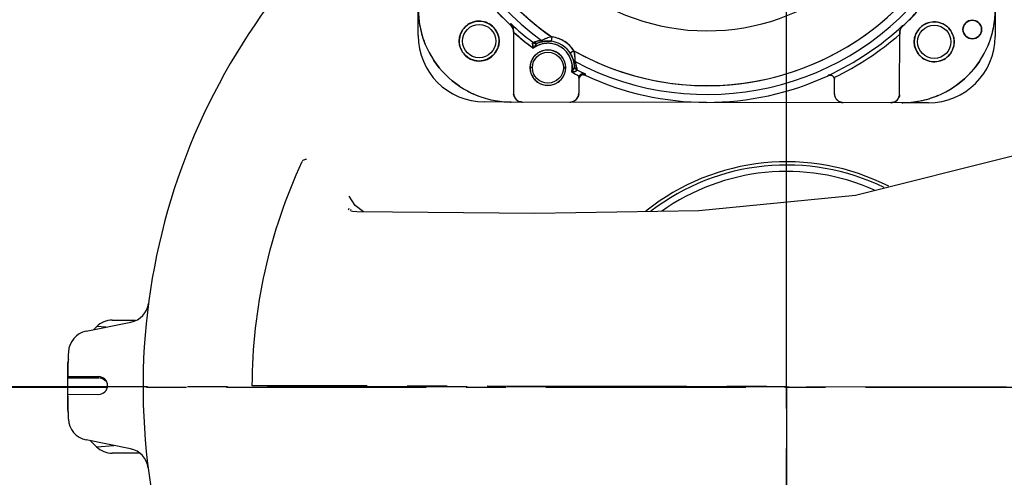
# Model space of a CAD drawing. Header units: millimetres. Extents: x 4086 to 10416, y 123 to 1549.
# Tile 201 of 256: x 9336 to 9373, y 587 to 604. Entities that reach past the tile are written whole.
import ezdxf

# ---------------------------------------------------------------- set-up
doc = ezdxf.new("R2010")
doc.units = ezdxf.units.MM
doc.linetypes.add('CENTER', pattern=[0.6, 0.375, -0.075, 0.075, -0.075])
doc.layers.add('中心线', color=7, linetype='Continuous')
doc.layers.add('运动范围', color=7, linetype='Continuous')
doc.styles.add('思源黑', font='SourceHanSansCN-Normal.ttf')
doc.dimstyles.new('尺寸标注_1_6比例中六', dxfattribs={"dimtxt": 10, "dimasz": 8, "dimexe": 2, "dimexo": 1.5, "dimgap": 1, "dimtad": 1, "dimdec": 1, "dimlfac": 6, "dimdsep": 46, "dimtxsty": '思源黑', "dimcen": 0.09, "dimadec": 0, "dimazin": 0, "dimtp": 0.01, "dimtm": 0.01, "dimtfac": 1, "dimtdec": 1, "dimtofl": 0, "dimtmove": 0, "dimatfit": 3, "dimfxl": 1, "dimtolj": 1, "dimarcsym": 0})
doc.dimstyles.new('尺寸标注_1_6比例中六弯折', dxfattribs={"dimtxt": 10, "dimasz": 8, "dimexe": 2, "dimexo": 1.5, "dimgap": 1, "dimtad": 1, "dimtih": 1, "dimtoh": 1, "dimdec": 1, "dimlfac": 6, "dimdsep": 46, "dimtxsty": '思源黑', "dimcen": 0.09, "dimadec": 0, "dimazin": 0, "dimtp": 0.01, "dimtm": 0.01, "dimtfac": 1, "dimtdec": 1, "dimtofl": 0, "dimtmove": 0, "dimatfit": 3, "dimfxl": 1, "dimtolj": 1, "dimarcsym": 0})

# ---------------------------------------------------------------- blocks, each defined once
blk = doc.blocks.new('*D680')
at = {"layer": 'Defpoints', "color": 0}
for p in [(9364.758, 590.013), (9588.057, 409.452)]:
    blk.add_point(p, dxfattribs=at)
at = {"layer": '中心线', "color": 0}
for p, q in [((9364.758, 589.923), (9364.758, 590.103)), ((9364.668, 590.013), (9364.848, 590.013))]:
    blk.add_line(p, q, dxfattribs=at)
at = {"layer": '中心线', "color": 0, "lineweight": -2}
for p in [(9594.278, 404.422), (9657.035, 383.913)]:
    blk.add_line(p, (9619.641, 383.913), dxfattribs=at)
at = {"layer": '中心线', "color": 0}
blk.add_solid([(9595.116, 405.459), (9593.439, 403.385), (9588.057, 409.452)], dxfattribs=at)
at = {"layer": '中心线', "color": 0, "insert": (9638.838, 395.282), "char_height": 10, "attachment_point": 2, "style": '思源黑'}
blk.add_mtext('\\A1;R1723', dxfattribs=at)
blk = doc.blocks.new('*D681')
at = {"layer": 'Defpoints', "color": 0}
for p in [(9406.996, 620.798), (9364.758, 590.013)]:
    blk.add_point(p, dxfattribs=at)
at = {"layer": '中心线', "color": 0, "lineweight": -2}
for p in [(9413.461, 625.51), (9494.385, 654.42)]:
    blk.add_line(p, (9453.126, 654.42), dxfattribs=at)
at = {"layer": '中心线', "color": 0}
for p, q in [((9364.758, 589.923), (9364.758, 590.103)), ((9364.668, 590.013), (9364.848, 590.013))]:
    blk.add_line(p, q, dxfattribs=at)
blk.add_solid([(9412.676, 626.588), (9414.246, 624.433), (9406.996, 620.798)], dxfattribs=at)
at = {"layer": '中心线', "color": 0, "insert": (9474.256, 665.788), "char_height": 10, "attachment_point": 2, "style": '思源黑'}
blk.add_mtext('\\A1;R313.6', dxfattribs=at)
blk = doc.blocks.new('*D682')
at = {"layer": 'Defpoints', "color": 0}
for p in [(9331.479, 667.161), (9291.622, 602.909), (9292.353, 602.78), (9438.28, 590.013), (9439.022, 590.013)]:
    blk.add_point(p, dxfattribs=at)
at = {"layer": '运动范围', "color": 0, "linetype": 'Continuous', "lineweight": -2}
for p, q in [((9290.145, 603.169), (9280.045, 604.95)), ((9440.522, 590.013), (9450.778, 590.013))]:
    blk.add_line(p, q, dxfattribs=at)
blk.add_arc((9364.758, 590.013), 84.02, 5.4575, 164.5425, dxfattribs=at)
at = {"layer": '运动范围', "color": 0}
for points in [[(9282.476, 612.7), (9285.077, 612.112), (9282.014, 604.603)], [(9447.065, 597.94), (9449.729, 598.067), (9448.778, 590.013)]]:
    blk.add_solid(points, dxfattribs=at)
at = {"layer": '运动范围', "color": 0, "insert": (9388.641, 682.603), "char_height": 10, "attachment_point": 2, "rotation": 345.5363, "style": '思源黑'}
blk.add_mtext('+\\A1;170%%d', dxfattribs=at)
blk = doc.blocks.new('*D683')
at = {"layer": 'Defpoints', "color": 0}
for p in [(9438.28, 590.013), (9439.022, 590.013), (9292.353, 577.246), (9291.622, 577.117), (9331.717, 513.416)]:
    blk.add_point(p, dxfattribs=at)
at = {"layer": '运动范围', "color": 0, "linetype": 'Continuous', "lineweight": -2}
for p, q in [((9440.522, 590.013), (9450.177, 590.013)), ((9290.145, 576.856), (9280.637, 575.18))]:
    blk.add_line(p, q, dxfattribs=at)
blk.add_arc((9364.758, 590.013), 83.419, 195.49687, 354.50313, dxfattribs=at)
at = {"layer": '运动范围', "color": 0}
for points in [[(9449.125, 581.958), (9446.461, 582.086), (9448.177, 590.013)], [(9285.672, 568.019), (9283.071, 567.43), (9282.606, 575.527)]]:
    blk.add_solid(points, dxfattribs=at)
at = {"layer": '运动范围', "color": 0, "insert": (9385.954, 521.394), "char_height": 10, "attachment_point": 2, "rotation": 17.1662, "style": '思源黑'}
blk.add_mtext('-\\A1;170%%d', dxfattribs=at)

msp = doc.modelspace()

# ---------------------------------------------------------------- linework, layer by layer
at = {"layer": '中心线', "linetype": 'CENTER', "ltscale": 20}
for p, q in [((9364.758, 409.191), (9364.758, 771.266)), ((9043.721, 589.998), (9702.299, 589.998))]:
    msp.add_line(p, q, dxfattribs=at)
at = {"layer": '中心线', "color": 7}
for q in [(9364.758, 639.379), (9364.758, 543.23)]:
    msp.add_line((9364.758, 590.013), q, dxfattribs=at)
at = {"layer": '中心线', "color": 7, "linetype": 'CENTER', "ltscale": 20}
for p, q in [((9364.758, 590.013), (9319.421, 590.013)), ((9373.01, 589.998), (9344.694, 590.048))]:
    msp.add_line(p, q, dxfattribs=at)
at = {"layer": '运动范围', "color": 7, "linetype": 'Continuous'}
for p, q in [((9350.923, 603.221), (9350.925, 604.221)), ((9372.592, 604.184), (9372.59, 603.184)), ((9354.4, 603.597), (9354.401, 603.662)), ((9354.401, 603.629), (9354.4, 603.597)), ((9354.401, 603.628), (9354.4, 603.597)), ((9354.401, 603.626), (9354.4, 603.597)), ((9354.401, 603.662), (9354.401, 603.628)), ((9354.401, 603.662), (9354.401, 603.629)), ((9354.401, 603.662), (9354.401, 603.627)), ((9354.401, 603.627), (9354.401, 603.626)), ((9354.507, 603.406), (9354.503, 601.048)), ((9369.118, 603.575), (9369.11, 603.583)), ((9369.115, 603.587), (9369.114, 603.571)), ((9354.507, 603.4), (9354.507, 603.403)), ((9354.507, 603.341), (9354.507, 603.385)), ((9354.507, 603.341), (9354.507, 603.352)), ((9355.58, 603.042), (9355.569, 603.038)), ((9355.587, 603.046), (9355.58, 603.042)), ((9355.936, 603.164), (9355.916, 602.998)), ((9369.003, 601.023), (9369.007, 603.329)), ((9355.243, 602.95), (9355.236, 602.95)), ((9355.244, 602.95), (9355.243, 602.95)), ((9355.243, 602.95), (9355.244, 602.95)), ((9355.272, 602.961), (9355.244, 602.95)), ((9355.26, 602.957), (9355.244, 602.95)), ((9355.244, 602.95), (9355.26, 602.957)), ((9355.26, 602.957), (9355.272, 602.961)), ((9355.272, 602.961), (9355.301, 602.972)), ((9355.301, 602.972), (9355.339, 602.984)), ((9355.339, 602.984), (9355.301, 602.972)), ((9355.352, 602.916), (9355.353, 602.916)), ((9355.352, 602.916), (9355.353, 602.916)), ((9355.352, 602.916), (9355.353, 602.916)), ((9355.367, 602.901), (9355.367, 602.9)), ((9355.368, 602.901), (9355.367, 602.9)), ((9355.368, 602.901), (9355.367, 602.9)), ((9355.4, 602.925), (9355.409, 602.929)), ((9355.409, 602.929), (9355.4, 602.925)), ((9355.404, 602.927), (9355.409, 602.929)), ((9355.409, 602.929), (9355.404, 602.927)), ((9355.409, 602.929), (9355.494, 602.96)), ((9355.421, 602.934), (9355.409, 602.929)), ((9355.489, 602.958), (9355.464, 602.95)), ((9355.491, 602.959), (9355.489, 602.958)), ((9355.52, 602.968), (9355.491, 602.959)), ((9355.494, 602.96), (9355.585, 602.984)), ((9355.528, 603.026), (9355.551, 603.029)), ((9355.551, 603.029), (9355.528, 603.026)), ((9355.58, 602.983), (9355.564, 602.979)), ((9355.585, 602.984), (9355.67, 602.998)), ((9355.67, 602.998), (9355.684, 603)), ((9355.716, 603.003), (9355.744, 603.004)), ((9356.773, 602.638), (9356.633, 602.548)), ((9356.733, 602.347), (9356.74, 602.326)), ((9356.74, 602.327), (9356.764, 602.244)), ((9355.21, 602.007), (9355.126, 602.007)), ((9356.46, 602.004), (9356.376, 602.005)), ((9356.764, 602.244), (9356.782, 602.152)), ((9356.766, 602.235), (9356.765, 602.239)), ((9356.783, 602.149), (9356.778, 602.18)), ((9356.782, 602.152), (9356.791, 602.062)), ((9356.783, 602.147), (9356.783, 602.149)), ((9356.786, 602.121), (9356.783, 602.147)), ((9356.791, 602.062), (9356.791, 602.074)), ((9356.791, 602.062), (9356.792, 602.058)), ((9356.792, 602.058), (9356.791, 602.062)), ((9356.792, 602.058), (9356.792, 602.052)), ((9356.805, 602.005), (9356.805, 602.005)), ((9356.805, 602.005), (9356.805, 602.005)), ((9356.805, 602.005), (9356.805, 602.005)), ((9356.83, 602.202), (9356.82, 602.233)), ((9356.872, 602.023), (9356.876, 601.99)), ((9356.876, 601.99), (9356.872, 602.023)), ((9356.876, 601.99), (9356.88, 601.953)), ((9356.882, 601.923), (9356.88, 601.953)), ((9356.88, 601.953), (9356.881, 601.939)), ((9356.881, 601.939), (9356.882, 601.923)), ((9356.882, 601.923), (9356.881, 601.939)), ((9356.885, 601.915), (9356.882, 601.923)), ((9356.882, 601.923), (9356.885, 601.915)), ((9356.882, 601.923), (9356.883, 601.921)), ((9356.954, 601.612), (9356.953, 601.044)), ((9357.191, 601.772), (9357.191, 601.718)), ((9357.191, 601.772), (9357.191, 601.718)), ((9357.191, 601.749), (9357.191, 601.772)), ((9357.191, 601.75), (9357.191, 601.772)), ((9357.191, 601.745), (9357.191, 601.772)), ((9357.191, 601.749), (9357.191, 601.75)), ((9357.191, 601.718), (9357.191, 601.749)), ((9357.191, 601.718), (9357.191, 601.749)), ((9357.191, 601.718), (9357.191, 601.745)), ((9366.315, 601.714), (9366.32, 601.704)), ((9366.317, 601.702), (9366.317, 601.715)), ((9366.382, 601.718), (9366.382, 601.718)), ((9366.552, 601.582), (9366.552, 601.582)), ((9366.553, 601.027), (9366.554, 601.554)), ((9354.419, 600.715), (9353.419, 600.717)), ((9369.086, 600.69), (9354.419, 600.715)), ((9370.086, 600.688), (9369.086, 600.69)), ((9348.561, 596.823), (9348.336, 597.175)), ((9348.872, 596.59), (9348.561, 596.823)), ((9348.394, 596.615), (9348.394, 596.615)), ((9355.3, 596.519), (9348.624, 596.593)), ((9338.458, 592.101), (9340.132, 592.436)), ((9339.436, 592.513), (9340.312, 592.513)), ((9338.847, 592.269), (9338.734, 592.156)), ((9339.199, 592.249), (9338.857, 592.279)), ((9337.758, 590.834), (9337.758, 589.191)), ((9337.758, 590.346), (9338.925, 590.346)), ((9337.761, 590.393), (9338.925, 590.391)), ((9337.759, 589.727), (9338.924, 589.725)), ((9340.124, 587.676), (9338.451, 588.017)), ((9338.622, 587.982), (9338.847, 587.757)), ((9338.857, 587.747), (9339.499, 587.803)), ((9340.463, 587.513), (9339.436, 587.513))]:
    msp.add_line(p, q, dxfattribs=at)
for points in [[(9355.684, 603), (9355.698, 603.001), (9355.716, 603.003)], [(9355.744, 603.004), (9355.776, 603.005), (9355.822, 603.005)], [(9355.822, 603.005), (9355.885, 603.001), (9355.916, 602.998)], [(9356.633, 602.548), (9356.65, 602.521), (9356.673, 602.48)], [(9356.673, 602.48), (9356.693, 602.441), (9356.71, 602.405)], [(9356.71, 602.405), (9356.723, 602.373), (9356.733, 602.347)], [(9375.03, 599.416), (9373.335, 598.702), (9367.346, 597.207), (9361.465, 596.62), (9355.3, 596.519)], [(9346.613, 598.536), (9346.595, 598.522), (9346.579, 598.5), (9346.565, 598.474)], [(9348.624, 596.593), (9348.454, 596.605), (9348.395, 596.615)]]:
    msp.add_lwpolyline(points, dxfattribs=at)
for centre, radius in [((9371.731, 603.442), 0.35), ((9353.212, 603.006), 0.75), ((9353.212, 603.006), 0.625), ((9370.301, 602.977), 0.75), ((9370.301, 602.977), 0.625), ((9355.793, 602.006), 0.667), ((9355.793, 602.006), 0.583)]:
    msp.add_circle(centre, radius, dxfattribs=at)
for centre, radius, start, end in [((9364.758, 590.013), 287.167, 190, 18.68011), ((9364.758, 590.013), 52.267, 190, 170), ((9361.771, 611.536), 8.145, 115.4504, 64.3496), ((9361.771, 611.536), 10.538, 151.9735, 233.8265), ((9361.771, 611.536), 10.205, 150.6761, 235.1239), ((9364.758, 590.013), 24.167, 124.9215, 257.2414), ((9361.771, 611.536), 10.205, 240.6761, 325.1239), ((9361.771, 611.536), 10.538, 241.9735, 323.8265), ((9354.425, 604.215), 3.5, 179.8998, 269.9002), ((9354.493, 604.222), 3.567, 180.5647, 191.069), ((9361.773, 611.538), 10.836, 222.6748, 227.1252), ((9361.773, 611.537), 10.836, 222.6747, 227.1253), ((9361.773, 611.537), 10.835, 222.6746, 227.1246), ((9361.771, 611.536), 10.833, 222.7034, 227.1253), ((9361.852, 611.633), 10.331, 225.8769, 235.0667), ((9361.837, 611.615), 10.308, 225.9652, 235.0778), ((9361.771, 611.536), 10.205, 250.0687, 315.7312), ((9369.092, 604.19), 3.5, 269.8998, 359.9002), ((9361.77, 611.538), 10.836, 312.6748, 317.1252), ((9361.77, 611.537), 10.836, 312.6747, 317.1253), ((9361.77, 611.537), 10.835, 312.6746, 317.1254), ((9361.771, 611.536), 10.833, 312.7034, 317.1253), ((9369.024, 604.196), 3.567, 348.731, 359.2351), ((9354.395, 604.207), 3.469, 191.1397, 196.8968), ((9354.174, 603.352), 0.333, 29.7052, 47.1804), ((9354.174, 603.352), 0.333, 31.5115, 47.1777), ((9354.147, 603.409), 0.359, 42.9157, 44.876), ((9354.155, 603.419), 0.346, 42.489, 44.6283), ((9354.156, 603.419), 0.345, 42.6523, 44.638), ((9354.157, 603.42), 0.343, 43.4644, 44.6954), ((9361.771, 611.536), 10.785, 226.8928, 232.756), ((9354.144, 603.409), 0.361, 34.7515, 43.4064), ((9354.142, 603.407), 0.364, 34.3386, 42.4431), ((9354.143, 603.408), 0.363, 34.7229, 42.6079), ((9354.147, 603.409), 0.359, 36.6292, 42.9086), ((9354.137, 603.402), 0.371, 28.7022, 36.5842), ((9354.131, 603.399), 0.377, 28.6049, 34.7849), ((9354.132, 603.4), 0.376, 32.1736, 34.7588), ((9354.132, 603.4), 0.376, 32.169, 34.3766), ((9354.128, 603.398), 0.38, 28.5879, 32.1675), ((9354.128, 603.398), 0.38, 28.5915, 32.1729), ((9354.163, 603.348), 0.344, 15.9127, 31.135), ((9354.163, 603.348), 0.344, 15.9087, 31.1384), ((9354.164, 603.348), 0.343, 15.8857, 31.1586), ((9354.134, 603.401), 0.374, 14.2202, 28.5749), ((9354.134, 603.401), 0.374, 14.2195, 28.5785), ((9354.135, 603.401), 0.373, 14.2202, 28.5986), ((9354.174, 603.352), 0.333, 23.0301, 25.9563), ((9354.137, 603.402), 0.37, 8.4636, 14.2006), ((9354.138, 603.402), 0.37, 8.4583, 14.1999), ((9354.142, 603.403), 0.366, 6.3421, 14.2212), ((9354.151, 603.404), 0.357, 6.6292, 8.4415), ((9354.151, 603.404), 0.356, 6.3322, 8.4372), ((9354.168, 603.406), 0.34, 0.0909, 6.6671), ((9354.168, 603.406), 0.339, 0.0791, 6.3655), ((9354.169, 603.406), 0.338, 0.0298, 6.3274), ((9351.894, 603.386), 2.613, 359.9705, 0.4068), ((9361.771, 611.536), 10.822, 294.8257, 312.7318), ((9369.368, 603.33), 0.361, 158.2693, 165.2954), ((9369.352, 603.335), 0.344, 159.7867, 165.5292), ((9369.368, 603.33), 0.361, 160.2446, 165.2951), ((9369.368, 603.33), 0.361, 150.2788, 160.2), ((9369.368, 603.329), 0.361, 150.2805, 159.8122), ((9369.359, 603.333), 0.351, 158.1773, 159.7994), ((9369.374, 603.326), 0.368, 150.3434, 158.1201), ((9369.368, 603.329), 0.361, 150.2912, 158.2231), ((9369.34, 603.326), 0.333, 132.6222, 156.36), ((9369.339, 603.326), 0.332, 148.2952, 154.9353), ((9369.339, 603.326), 0.332, 148.294, 154.5863), ((9369.34, 603.326), 0.333, 132.646, 152.302), ((9369.378, 603.324), 0.372, 142.3342, 150.3006), ((9369.38, 603.323), 0.374, 145.6061, 150.4135), ((9369.377, 603.324), 0.371, 145.4388, 150.2941), ((9369.377, 603.324), 0.371, 145.9543, 150.2924), ((9369.341, 603.325), 0.334, 141.7912, 148.2787), ((9369.34, 603.325), 0.334, 142.3423, 148.2813), ((9369.34, 603.326), 0.333, 144.2042, 148.2878), ((9369.376, 603.325), 0.37, 136.8756, 145.9708), ((9369.342, 603.324), 0.335, 139.4249, 144.2063), ((9369.375, 603.325), 0.369, 136.8773, 145.4557), ((9369.37, 603.33), 0.363, 142.4132, 145.5932), ((9369.342, 603.325), 0.335, 138.6869, 142.3478), ((9369.366, 603.333), 0.358, 135.9194, 142.409), ((9369.374, 603.327), 0.368, 136.8818, 142.343), ((9369.34, 603.326), 0.333, 132.6287, 139.4501), ((9369.34, 603.326), 0.334, 134.0431, 139.43), ((9369.339, 603.326), 0.332, 132.6295, 138.6943), ((9369.368, 603.332), 0.359, 134.8795, 136.8714), ((9369.368, 603.332), 0.359, 134.857, 136.8497), ((9369.367, 603.332), 0.358, 134.7488, 135.9136), ((9369.338, 603.328), 0.33, 132.639, 134.0368), ((9371.798, 603.451), 0.418, 181.1542, 182.3961), ((9371.663, 603.433), 0.418, 1.1542, 2.3964), ((9369.122, 604.181), 3.469, 342.903, 348.6603), ((9353.423, 603.217), 2.5, 179.9, 269.9), ((9354.424, 604.216), 3.499, 196.896, 202.4497), ((9353.158, 603), 0.805, 4.8993, 5.5454), ((9353.147, 602.999), 0.815, 0.4287, 4.8919), ((9361.771, 611.536), 10.951, 228.4458, 233.4253), ((9361.774, 611.539), 10.955, 228.4461, 230.1054), ((9361.774, 611.539), 10.956, 228.4468, 232.7526), ((9361.771, 611.535), 10.95, 230.1056, 231.7656), ((9356.457, 601.128), 2.105, 114.4281, 114.8252), ((9356.482, 601.073), 2.166, 112.8709, 114.4285), ((9356.931, 600.027), 3.305, 113.0096, 114.0107), ((9356.436, 601.182), 2.048, 112.1635, 112.874), ((9356.577, 600.855), 2.404, 112.3032, 112.9494), ((9356.381, 601.317), 1.902, 111.0039, 112.1691), ((9356.338, 601.43), 1.781, 109.5264, 111.0003), ((9356.302, 601.531), 1.674, 108.062, 109.5303), ((9356.21, 601.799), 1.391, 107.8536, 109.6428), ((9356.261, 601.631), 1.567, 104.2985, 107.7636), ((9356.25, 601.694), 1.503, 104.4256, 108.0899), ((9356.324, 601.391), 1.815, 102.3519, 104.359), ((9356.201, 601.884), 1.307, 101.6902, 104.4205), ((9355.778, 601.942), 1.232, 81.5094, 82.6276), ((9355.793, 602.006), 1.167, 32.8341, 82.9659), ((9361.771, 611.536), 10.988, 295.6869, 311.1854), ((9361.735, 611.59), 11.053, 295.7324, 311.1399), ((9370.09, 603.188), 2.5, 269.9, 359.9), ((9370.246, 602.97), 0.805, 4.8993, 5.5454), ((9370.236, 602.969), 0.815, 0.4287, 4.8919), ((9369.093, 604.19), 3.499, 337.3502, 342.9038), ((9354.437, 604.221), 3.513, 202.4538, 209.8221), ((9353.266, 603), 0.804, 177.8319, 179.4565), ((9353.277, 603.014), 0.815, 180.4287, 184.895), ((9353.267, 603.013), 0.805, 184.9025, 185.5595), ((9353.158, 603.013), 0.804, 357.8306, 359.4565), ((9361.772, 611.537), 10.953, 231.7657, 232.7535), ((9361.775, 611.54), 10.957, 232.7535, 233.425), ((9355.777, 602.926), 0.558, 185.7142, 186.6959), ((9355.776, 602.926), 0.556, 185.7202, 186.7053), ((9356.289, 603.001), 1.076, 190.4423, 194.0051), ((9355.277, 602.324), 0.627, 93.136, 93.715), ((9355.643, 601.985), 1.045, 109.1032, 112.4181), ((9355.793, 602.006), 0.917, 349.1387, 126.6613), ((9356.714, 601.784), 1.752, 144.2355, 146.922), ((9356.72, 601.781), 1.759, 144.4179, 146.9212), ((9355.835, 601.933), 1, 120.9856, 126.1229), ((9355.68, 601.881), 1.154, 107.1772, 110.6758), ((9355.34, 603.073), 0.16, 250.7135, 263.1997), ((9356.378, 602.025), 1.339, 142.6311, 144.415), ((9356.351, 602.046), 1.305, 142.6356, 144.2329), ((9355.346, 603.084), 0.168, 252.2783, 256.4684), ((9355.346, 603.084), 0.168, 252.5693, 256.4696), ((9356.102, 602.236), 0.991, 141.024, 142.6246), ((9356.083, 602.25), 0.968, 140.982, 142.6214), ((9355.811, 601.974), 0.952, 112.9681, 121.016), ((9355.339, 603.07), 0.158, 263.276, 271.6555), ((9355.338, 603.068), 0.155, 263.4015, 272.0805), ((9355.942, 602.365), 0.787, 140.2235, 140.9919), ((9355.694, 601.843), 1.195, 104.7366, 107.2598), ((9355.688, 601.859), 1.178, 105.146, 107.2262), ((9355.687, 601.865), 1.172, 102.105, 105.1597), ((9355.793, 602.006), 1, 2.6339, 113.1661), ((9355.348, 603.075), 0.158, 289.018, 292.5751), ((9355.814, 601.957), 1.053, 112.9066, 113.1687), ((9355.792, 602.008), 0.997, 109.1999, 111.8599), ((9355.795, 602.011), 0.912, 112.2871, 112.9146), ((9355.684, 601.874), 1.163, 97.726, 102.082), ((9355.789, 602.026), 0.897, 109.5298, 112.2932), ((9355.789, 602.025), 0.897, 101.372, 109.498), ((9355.795, 601.998), 1.008, 103.249, 105.864), ((9355.65, 603.164), 0.167, 233.6838, 248.0598), ((9355.792, 602.008), 0.998, 97.0425, 102.2908), ((9355.65, 603.163), 0.166, 248.09, 258.472), ((9355.649, 603.16), 0.163, 247.9788, 258.5263), ((9355.792, 602.006), 0.916, 92.1129, 101.3707), ((9355.65, 603.163), 0.166, 258.5497, 262.6256), ((9355.65, 603.163), 0.166, 258.4708, 262.5571), ((9355.65, 603.163), 0.166, 262.5861, 277.0335), ((9355.786, 602.065), 0.94, 96.2807, 97.0872), ((9355.792, 602.019), 0.987, 96.12, 96.3079), ((9355.793, 602.007), 0.999, 95.6665, 96.1193), ((9355.793, 602.004), 1.002, 94.1568, 95.6654), ((9355.792, 602.017), 0.989, 93.5603, 94.1594), ((9355.794, 601.995), 1.01, 92.3547, 93.5538), ((9355.793, 602.021), 0.985, 91.1311, 92.3616), ((9355.792, 601.999), 0.924, 81.7978, 92.0995), ((9355.793, 601.998), 1.008, 89.4326, 91.1235), ((9355.793, 601.993), 1.013, 87.9977, 89.4335), ((9355.794, 602.015), 0.99, 86.4158, 87.9998), ((9355.793, 602.006), 0.999, 82.9628, 86.4119), ((9355.793, 602.006), 0.916, 75.0314, 81.7963), ((9355.791, 602.002), 0.921, 58.574, 74.9709), ((9355.796, 602.01), 0.911, 57.2613, 58.5387), ((9355.79, 602.002), 0.921, 40.8291, 57.226), ((9370.355, 602.97), 0.804, 177.8319, 179.4565), ((9370.365, 602.984), 0.815, 180.4287, 184.895), ((9370.355, 602.983), 0.805, 184.9025, 185.5595), ((9370.246, 602.983), 0.804, 357.8306, 359.4565), ((9369.08, 604.196), 3.513, 329.9774, 337.3462), ((9354.424, 604.214), 3.498, 209.8238, 213.6695), ((9355.793, 602.006), 0.916, 34.0037, 40.7686), ((9355.789, 602.003), 0.922, 32.8768, 34.0089), ((9355.787, 602.002), 0.923, 23.6979, 32.8736), ((9355.796, 602.008), 0.996, 32.0545, 32.8337), ((9355.792, 602.005), 0.918, 19.146, 23.6862), ((9355.794, 602.006), 0.999, 27.4175, 32.0581), ((9355.797, 602.006), 0.913, 14.4179, 19.1469), ((9355.786, 602.002), 1.008, 25.2136, 27.4124), ((9355.795, 602.006), 0.998, 22.9377, 25.2095), ((9355.8, 602.008), 0.993, 22.4513, 22.942), ((9355.784, 602.002), 1.009, 20.4787, 22.4419), ((9355.778, 602), 1.016, 19.9309, 20.4753), ((9355.767, 601.996), 1.028, 19.6543, 19.9331), ((9355.795, 602.006), 0.998, 13.5235, 18.7574), ((9356.898, 602.38), 0.166, 198.7663, 213.1593), ((9361.823, 611.649), 10.329, 240.7328, 250.0115), ((9355.38, 602.286), 1.436, 6.1483, 7.8223), ((9355.225, 602.27), 1.592, 6.0906, 7.3017), ((9355.042, 602.25), 1.776, 4.6358, 6.1415), ((9354.878, 602.235), 1.941, 3.5926, 6.0399), ((9354.718, 602.222), 2.102, 3.6313, 4.6634), ((9354.411, 602.203), 2.409, 2.9498, 3.65), ((9354.659, 602.219), 2.161, 2.9369, 3.6351), ((9354.679, 602.22), 2.141, 1.4356, 2.9356), ((9354.578, 602.211), 2.242, 1.6001, 2.9733), ((9369.093, 604.188), 3.498, 326.1305, 329.9757), ((9355.842, 602), 0.715, 178.4109, 179.4563), ((9355.855, 602.012), 0.729, 180.4344, 181.4562), ((9355.745, 602.011), 0.715, 358.4109, 359.4563), ((9355.731, 601.999), 0.729, 0.4344, 1.4562), ((9355.812, 602.01), 0.897, 6.302, 14.428), ((9355.557, 602.54), 1.338, 331.494, 333.0868), ((9355.561, 602.539), 1.334, 331.4722, 333.0693), ((9355.888, 602.373), 0.967, 333.0722, 334.9589), ((9355.849, 602.392), 1.01, 333.0854, 334.6618), ((9356.897, 602.38), 0.166, 213.1891, 227.6566), ((9356.895, 602.378), 0.163, 213.0736, 224.1454), ((9355.79, 602.005), 1.003, 9.9991, 13.2329), ((9356.897, 602.381), 0.167, 224.1573, 227.7208), ((9356.898, 602.381), 0.167, 227.6865, 242.1158), ((9355.796, 602.006), 0.997, 3.9401, 6.6001), ((9356.949, 602.071), 0.158, 183.225, 186.7813), ((9355.788, 602.006), 1.005, 2.6261, 2.9957), ((9356.959, 602.071), 0.168, 203.0884, 207.0329), ((9356.949, 602.06), 0.157, 203.9765, 215.1659), ((9356.946, 602.058), 0.154, 203.9293, 215.1226), ((9354.986, 602.223), 1.834, 1.2907, 1.5796), ((9354.503, 602.215), 2.317, 1.0163, 1.4322), ((9355.282, 602.23), 1.538, 0.8555, 1.2962), ((9355.689, 601.84), 1.197, 17.617, 19.1969), ((9356.951, 602.062), 0.16, 215.1717, 224.6043), ((9355.667, 601.833), 1.22, 13.9037, 17.6259), ((9355.724, 601.851), 1.16, 13.7142, 17.6207), ((9355.713, 601.849), 1.172, 10.6403, 13.695), ((9355.776, 601.862), 1.108, 10.5767, 13.8088), ((9355.678, 601.843), 1.207, 8.5477, 10.5765), ((9355.707, 601.847), 1.178, 8.5738, 10.654), ((9355.73, 601.85), 1.154, 5.1243, 8.6228), ((9355.829, 601.86), 1.055, 3.3932, 7.0596), ((9355.195, 602.738), 1.75, 328.8749, 331.478), ((9355.195, 602.738), 1.75, 328.8742, 331.4775), ((9356.479, 602.861), 1.051, 281.7513, 285.4048), ((9361.771, 611.536), 10.952, 242.3747, 242.9235), ((9361.771, 611.536), 10.951, 242.3747, 244.0211), ((9361.772, 611.536), 10.952, 242.3747, 244.021), ((9361.771, 611.536), 10.951, 242.9235, 243.4723), ((9356.636, 602.371), 0.535, 289.0458, 290.5445), ((9356.634, 602.375), 0.54, 289.063, 290.5124), ((9361.771, 611.536), 10.952, 243.4723, 244.0211), ((9361.771, 611.536), 10.785, 243.044, 244.8704), ((9356.304, 601.68), 0.627, 22.085, 22.6637), ((9357.13, 601.563), 0.177, 157.1749, 164.3112), ((9357.128, 601.564), 0.174, 160.9804, 164.3472), ((9357.13, 601.563), 0.177, 157.1478, 160.9811), ((9357.124, 601.61), 0.17, 144.755, 151.434), ((9357.121, 601.567), 0.167, 64.9875, 150.737), ((9357.135, 601.604), 0.182, 145.3584, 151.5827), ((9357.134, 601.604), 0.181, 145.7154, 151.5585), ((9357.134, 601.602), 0.183, 133.485, 144.7637), ((9357.119, 601.571), 0.163, 133.573, 142.6309), ((9357.118, 601.571), 0.162, 133.6055, 142.4863), ((9357.119, 601.57), 0.164, 116.8243, 133.4625), ((9357.119, 601.57), 0.163, 116.9133, 133.4947), ((9357.129, 601.608), 0.176, 126.5696, 133.4844), ((9357.126, 601.612), 0.17, 126.6963, 133.8458), ((9357.126, 601.612), 0.17, 126.7446, 133.803), ((9357.13, 601.606), 0.178, 114.1319, 126.5196), ((9357.126, 601.612), 0.17, 113.7398, 126.7372), ((9357.126, 601.613), 0.169, 113.7277, 126.6892), ((9357.118, 601.572), 0.161, 110.0019, 116.8206), ((9357.118, 601.572), 0.161, 109.9814, 116.9111), ((9357.131, 601.604), 0.18, 106.7844, 114.1447), ((9357.128, 601.607), 0.175, 106.242, 113.6708), ((9357.128, 601.608), 0.175, 106.1081, 113.6558), ((9357.13, 601.608), 0.176, 95.9115, 106.7855), ((9357.131, 601.595), 0.188, 96.0247, 106.131), ((9357.131, 601.596), 0.188, 95.9216, 106.2511), ((9357.13, 601.608), 0.175, 90.7327, 95.9022), ((9357.13, 601.605), 0.178, 88.5373, 95.992), ((9357.13, 601.605), 0.178, 88.6099, 95.8845), ((9357.13, 601.611), 0.173, 88.3122, 90.7406), ((9357.124, 601.571), 0.162, 69.0424, 74.0085), ((9357.124, 601.571), 0.162, 68.8504, 74.0044), ((9357.126, 601.577), 0.155, 65.3387, 69.0341), ((9357.126, 601.577), 0.155, 65.3297, 68.8394), ((9357.126, 601.578), 0.154, 65.2293, 68.8147), ((9361.771, 611.536), 10.833, 244.9886, 294.8257), ((9366.378, 601.563), 0.164, 100.4924, 111.5477), ((9366.387, 601.551), 0.167, 68.8632, 114.8136), ((9366.378, 601.564), 0.163, 109.1014, 111.8675), ((9366.376, 601.567), 0.159, 108.8794, 111.6205), ((9366.386, 601.554), 0.164, 111.8065, 114.8067), ((9366.378, 601.56), 0.167, 96.6067, 108.8199), ((9366.379, 601.557), 0.17, 96.6435, 100.5444), ((9366.379, 601.558), 0.169, 97.446, 100.5447), ((9366.379, 601.556), 0.171, 88.8743, 97.4443), ((9366.379, 601.557), 0.17, 76.961, 88.8692), ((9366.387, 601.552), 0.166, 81.0872, 91.9481), ((9366.387, 601.551), 0.167, 75.9723, 81.3847), ((9366.377, 601.55), 0.177, 67.7597, 77.4189), ((9366.377, 601.55), 0.178, 67.7456, 76.9399), ((9366.387, 601.552), 0.166, 68.9061, 78.4015), ((9366.387, 601.551), 0.166, 71.986, 75.9731), ((9366.388, 601.552), 0.165, 68.8829, 72.7488), ((9366.388, 601.552), 0.165, 68.8476, 71.9856), ((9366.376, 601.545), 0.182, 62.3673, 67.8037), ((9366.377, 601.546), 0.181, 62.6791, 68.4132), ((9366.378, 601.549), 0.178, 56.163, 62.6163), ((9366.378, 601.55), 0.177, 54.3174, 62.4451), ((9366.379, 601.552), 0.175, 48.6088, 56.158), ((9366.379, 601.552), 0.175, 48.6029, 54.3031), ((9354.424, 604.214), 3.498, 236.1305, 239.9757), ((9369.093, 604.188), 3.498, 299.8238, 303.6695), ((9354.431, 604.227), 3.513, 239.9774, 247.3462), ((9354.426, 604.214), 3.499, 247.3502, 252.9038), ((9354.417, 604.185), 3.469, 252.903, 258.6603), ((9354.836, 601.048), 0.333, 179.889, 269.911), ((9354.889, 601.055), 0.387, 180.9944, 183.8118), ((9354.884, 601.055), 0.381, 183.8133, 185.8115), ((9354.826, 601.042), 0.322, 202.273, 212.2232), ((9354.837, 601.049), 0.335, 212.2197, 221.9242), ((9354.839, 601.051), 0.338, 221.913, 225.1073), ((9356.62, 601.045), 0.333, 269.889, 359.911), ((9356.618, 601.047), 0.336, 315.1015, 327.5637), ((9356.629, 601.039), 0.322, 327.5769, 337.5292), ((9356.574, 601.052), 0.379, 353.4992, 355.7376), ((9356.567, 601.052), 0.386, 355.7391, 358.8125), ((9366.886, 601.027), 0.333, 179.889, 269.911), ((9366.939, 601.034), 0.387, 180.9945, 183.8102), ((9366.934, 601.034), 0.381, 183.8116, 185.8115), ((9366.876, 601.021), 0.322, 202.273, 212.2232), ((9366.887, 601.028), 0.335, 212.2197, 221.9242), ((9368.67, 601.024), 0.333, 269.889, 359.911), ((9368.668, 601.026), 0.336, 315.1015, 327.5637), ((9368.679, 601.018), 0.322, 327.5769, 337.5292), ((9368.624, 601.031), 0.379, 353.4992, 355.7376), ((9368.617, 601.031), 0.386, 355.7391, 358.8125), ((9369.1, 604.159), 3.469, 281.1397, 286.8968), ((9369.091, 604.189), 3.499, 286.896, 292.4497), ((9369.086, 604.201), 3.513, 292.4538, 299.8221), ((9354.432, 604.283), 3.567, 258.731, 269.2351), ((9354.436, 604.366), 3.651, 269.1948, 269.742), ((9354.838, 601.05), 0.336, 225.0986, 237.5637), ((9354.831, 601.038), 0.322, 237.5769, 247.5293), ((9354.843, 601.094), 0.379, 263.5005, 265.7376), ((9354.844, 601.1), 0.386, 265.7391, 268.8125), ((9356.612, 601.098), 0.387, 270.9944, 273.8118), ((9356.613, 601.092), 0.381, 273.8133, 275.8128), ((9356.625, 601.035), 0.322, 292.273, 302.2232), ((9356.618, 601.046), 0.335, 302.2196, 311.9221), ((9356.616, 601.048), 0.338, 311.9109, 315.1102), ((9366.889, 601.03), 0.338, 221.913, 225.1073), ((9366.888, 601.029), 0.336, 225.0986, 237.5637), ((9366.881, 601.017), 0.322, 237.5769, 247.5293), ((9366.893, 601.073), 0.379, 263.5006, 265.7394), ((9366.894, 601.079), 0.386, 265.7409, 268.8125), ((9368.662, 601.077), 0.387, 270.9944, 273.8118), ((9368.663, 601.071), 0.381, 273.8133, 275.8128), ((9368.675, 601.014), 0.322, 292.273, 302.2232), ((9368.668, 601.025), 0.335, 302.2196, 311.9221), ((9368.666, 601.027), 0.338, 311.9109, 315.1102), ((9369.082, 604.341), 3.651, 270.058, 270.605), ((9369.085, 604.257), 3.567, 270.5647, 281.069), ((9364.758, 590.013), 8.455, 62.9929, 128.6716), ((9364.758, 590.013), 8.333, 63.8865, 127.6757), ((9364.758, 590.013), 8.093, 65.9025, 125.5121), ((9364.758, 590.013), 17.75, 157.8407, 158.0344), ((9364.758, 590.013), 17.667, 157.835, 158.0295), ((9339.969, 593.253), 0.833, 281.3268, 352.5528), ((9339.436, 591.679), 0.833, 90, 135), ((9338.622, 591.284), 0.833, 101.3268, 177.2163), ((9364.758, 590.013), 27, 177.2163, 179.1926), ((9338.591, 590.834), 0.833, 165, 180), ((9338.925, 590.058), 0.333, 269.9, 89.9), ((9338.925, 590.013), 0.333, 38.5714, 90), ((9364.758, 590.013), 27, 180.6074, 182.5837), ((9338.591, 589.191), 0.833, 180, 189.5071), ((9338.618, 588.833), 0.833, 182.5837, 258.4732), ((9339.436, 588.346), 0.833, 225, 270), ((9339.958, 586.859), 0.833, 7.2472, 78.4732)]:
    msp.add_arc(centre, radius, start, end, dxfattribs=at)
for points, knots in [([(9372.08, 603.451), (9372.077, 603.539), (9372, 603.722), (9371.726, 603.829), (9371.455, 603.716), (9371.383, 603.531), (9371.381, 603.443)], [0, 0, 0, 0, 0.250003, 0.499968, 0.749949, 1, 1, 1, 1]), ([(9353.958, 603.078), (9353.941, 603.261), (9353.757, 603.627), (9353.186, 603.829), (9352.629, 603.592), (9352.47, 603.214), (9352.463, 603.031)], [0, 0, 0, 0, 0.249991, 0.499982, 0.749975, 1, 1, 1, 1]), ([(9371.047, 603.048), (9371.029, 603.231), (9370.846, 603.597), (9370.275, 603.8), (9369.717, 603.562), (9369.558, 603.185), (9369.551, 603.001)], [0, 0, 0, 0, 0.249991, 0.499982, 0.749975, 1, 1, 1, 1]), ([(9371.381, 603.434), (9371.385, 603.345), (9371.461, 603.162), (9371.735, 603.055), (9372.006, 603.169), (9372.079, 603.353), (9372.081, 603.441)], [0, 0, 0, 0, 0.250003, 0.499968, 0.749949, 1, 1, 1, 1]), ([(9355.551, 603.029), (9355.554, 603.03), (9355.561, 603.034), (9355.568, 603.037), (9355.573, 603.039)], [0, 0, 0, 0, 0.317674, 1, 1, 1, 1]), ([(9355.569, 603.038), (9355.565, 603.036), (9355.559, 603.033), (9355.553, 603.031), (9355.551, 603.029)], [0, 0, 0, 0, 0.684975, 1, 1, 1, 1]), ([(9356.773, 602.638), (9356.683, 602.776), (9356.444, 603.019), (9356.123, 603.136), (9355.96, 603.16)], [0, 0, 0, 0, 0.49998, 1, 1, 1, 1]), ([(9352.466, 602.935), (9352.484, 602.752), (9352.667, 602.386), (9353.238, 602.184), (9353.795, 602.421), (9353.955, 602.799), (9353.962, 602.982)], [0, 0, 0, 0, 0.249991, 0.499981, 0.749975, 1, 1, 1, 1]), ([(9356.427, 602.211), (9356.385, 602.342), (9356.212, 602.582), (9355.795, 602.717), (9355.377, 602.584), (9355.202, 602.344), (9355.16, 602.214)], [0, 0, 0, 0, 0.249992, 0.49999, 0.749989, 1, 1, 1, 1]), ([(9355.221, 602.922), (9355.221, 602.92), (9355.22, 602.915), (9355.22, 602.909), (9355.22, 602.907)], [0, 0, 0, 0, 0.483092, 1, 1, 1, 1]), ([(9355.22, 602.907), (9355.22, 602.91), (9355.22, 602.915), (9355.221, 602.92), (9355.221, 602.922)], [0, 0, 0, 0, 0.516614, 1, 1, 1, 1]), ([(9355.225, 602.939), (9355.224, 602.936), (9355.222, 602.931), (9355.221, 602.925), (9355.221, 602.922)], [0, 0, 0, 0, 0.461379, 1, 1, 1, 1]), ([(9355.221, 602.922), (9355.221, 602.925), (9355.222, 602.931), (9355.224, 602.936), (9355.225, 602.939)], [0, 0, 0, 0, 0.538532, 1, 1, 1, 1]), ([(9355.236, 602.95), (9355.234, 602.95), (9355.228, 602.947), (9355.226, 602.942), (9355.225, 602.939)], [0, 0, 0, 0, 0.447342, 1, 1, 1, 1]), ([(9355.225, 602.939), (9355.226, 602.942), (9355.228, 602.947), (9355.234, 602.95), (9355.236, 602.95)], [0, 0, 0, 0, 0.552336, 1, 1, 1, 1]), ([(9355.321, 602.914), (9355.315, 602.914), (9355.304, 602.916), (9355.293, 602.92), (9355.287, 602.921)], [0, 0, 0, 0, 0.499427, 1, 1, 1, 1]), ([(9369.554, 602.905), (9369.572, 602.722), (9369.756, 602.356), (9370.326, 602.154), (9370.884, 602.391), (9371.043, 602.769), (9371.05, 602.953)], [0, 0, 0, 0, 0.249991, 0.499981, 0.749975, 1, 1, 1, 1]), ([(9356.74, 602.327), (9356.74, 602.328), (9356.738, 602.333), (9356.736, 602.338), (9356.735, 602.342)], [0, 0, 0, 0, 0.323868, 1, 1, 1, 1]), ([(9356.82, 602.233), (9356.82, 602.236), (9356.82, 602.244), (9356.82, 602.251), (9356.819, 602.256)], [0, 0, 0, 0, 0.317552, 1, 1, 1, 1]), ([(9356.82, 602.253), (9356.82, 602.248), (9356.82, 602.242), (9356.82, 602.236), (9356.82, 602.233)], [0, 0, 0, 0, 0.677392, 1, 1, 1, 1]), ([(9356.838, 601.949), (9356.835, 601.952), (9356.829, 601.959), (9356.823, 601.966), (9356.82, 601.97)], [0, 0, 0, 0, 0.500299, 1, 1, 1, 1]), ([(9355.159, 601.8), (9355.201, 601.67), (9355.374, 601.429), (9355.792, 601.294), (9356.21, 601.428), (9356.384, 601.667), (9356.426, 601.798)], [0, 0, 0, 0, 0.249992, 0.49999, 0.749989, 1, 1, 1, 1]), ([(9356.853, 601.882), (9356.849, 601.88), (9356.839, 601.875), (9356.829, 601.871), (9356.824, 601.869)], [0, 0, 0, 0, 0.483555, 1, 1, 1, 1]), ([(9356.824, 601.869), (9356.829, 601.871), (9356.839, 601.875), (9356.849, 601.88), (9356.854, 601.882)], [0, 0, 0, 0, 0.517106, 1, 1, 1, 1]), ([(9356.867, 601.89), (9356.865, 601.888), (9356.861, 601.886), (9356.856, 601.883), (9356.853, 601.882)], [0, 0, 0, 0, 0.482853, 1, 1, 1, 1]), ([(9356.854, 601.882), (9356.856, 601.883), (9356.861, 601.886), (9356.865, 601.888), (9356.867, 601.89)], [0, 0, 0, 0, 0.516592, 1, 1, 1, 1]), ([(9356.881, 601.9), (9356.879, 601.898), (9356.875, 601.894), (9356.87, 601.891), (9356.867, 601.89)], [0, 0, 0, 0, 0.461652, 1, 1, 1, 1]), ([(9356.867, 601.89), (9356.87, 601.891), (9356.875, 601.894), (9356.879, 601.898), (9356.881, 601.9)], [0, 0, 0, 0, 0.53788, 1, 1, 1, 1]), ([(9356.885, 601.915), (9356.886, 601.913), (9356.886, 601.907), (9356.883, 601.902), (9356.881, 601.9)], [0, 0, 0, 0, 0.44716, 1, 1, 1, 1]), ([(9356.881, 601.9), (9356.883, 601.902), (9356.886, 601.907), (9356.886, 601.913), (9356.885, 601.915)], [0, 0, 0, 0, 0.551734, 1, 1, 1, 1]), ([(9356.963, 601.665), (9356.965, 601.668), (9356.97, 601.675), (9356.976, 601.681), (9356.98, 601.683)], [0, 0, 0, 0, 0.482803, 1, 1, 1, 1]), ([(9356.963, 601.665), (9356.965, 601.668), (9356.97, 601.675), (9356.976, 601.681), (9356.98, 601.683)], [0, 0, 0, 0, 0.482812, 1, 1, 1, 1]), ([(9356.963, 601.665), (9356.965, 601.668), (9356.97, 601.675), (9356.976, 601.681), (9356.98, 601.683)], [0, 0, 0, 0, 0.482685, 1, 1, 1, 1]), ([(9356.985, 601.707), (9356.989, 601.712), (9356.996, 601.722), (9357.004, 601.731), (9357.008, 601.735)], [0, 0, 0, 0, 0.505405, 1, 1, 1, 1]), ([(9356.985, 601.708), (9356.989, 601.713), (9356.996, 601.722), (9357.004, 601.731), (9357.008, 601.735)], [0, 0, 0, 0, 0.505397, 1, 1, 1, 1]), ([(9366.543, 601.611), (9366.542, 601.614), (9366.537, 601.62), (9366.532, 601.624), (9366.529, 601.627)], [0, 0, 0, 0, 0.483559, 1, 1, 1, 1]), ([(9366.534, 601.634), (9366.536, 601.63), (9366.54, 601.623), (9366.543, 601.616), (9366.545, 601.612)], [0, 0, 0, 0, 0.49758, 1, 1, 1, 1]), ([(9366.534, 601.634), (9366.536, 601.631), (9366.539, 601.625), (9366.542, 601.619), (9366.543, 601.616)], [0, 0, 0, 0, 0.497197, 1, 1, 1, 1]), ([(9366.543, 601.616), (9366.543, 601.615), (9366.544, 601.613), (9366.546, 601.61), (9366.546, 601.609)], [0, 0, 0, 0, 0.50068, 1, 1, 1, 1]), ([(9366.545, 601.612), (9366.547, 601.607), (9366.55, 601.597), (9366.552, 601.587), (9366.552, 601.582)], [0, 0, 0, 0, 0.503992, 1, 1, 1, 1]), ([(9366.552, 601.582), (9366.552, 601.578), (9366.551, 601.57), (9366.548, 601.562), (9366.546, 601.558)], [0, 0, 0, 0, 0.482732, 1, 1, 1, 1]), ([(9366.552, 601.582), (9366.552, 601.578), (9366.551, 601.57), (9366.548, 601.562), (9366.546, 601.558)], [0, 0, 0, 0, 0.482779, 1, 1, 1, 1])]:
    msp.add_open_spline(points, degree=3, knots=knots, dxfattribs=at)
for points in [[(9354.457, 603.526), (9354.442, 603.552), (9354.422, 603.576), (9354.4, 603.597)], [(9354.457, 603.526), (9354.442, 603.552), (9354.422, 603.576), (9354.4, 603.597)], [(9354.458, 603.526), (9354.442, 603.552), (9354.422, 603.576), (9354.4, 603.597)], [(9354.496, 603.493), (9354.489, 603.523), (9354.477, 603.553), (9354.462, 603.58)], [(9354.507, 603.406), (9354.507, 603.435), (9354.503, 603.465), (9354.496, 603.493)], [(9369.007, 603.331), (9369.007, 603.361), (9369.011, 603.392), (9369.019, 603.421)], [(9369.007, 603.331), (9369.007, 603.361), (9369.011, 603.392), (9369.019, 603.421)], [(9369.019, 603.421), (9369.011, 603.392), (9369.008, 603.361), (9369.007, 603.331)], [(9369.007, 603.331), (9369.007, 603.361), (9369.011, 603.392), (9369.019, 603.421)], [(9355.742, 603.109), (9355.716, 603.099), (9355.69, 603.089), (9355.665, 603.079)], [(9369.007, 603.331), (9369.007, 603.31), (9369.007, 603.289), (9369.007, 603.267)], [(9355.222, 602.87), (9355.221, 602.882), (9355.22, 602.895), (9355.22, 602.907)], [(9355.22, 602.907), (9355.22, 602.895), (9355.221, 602.882), (9355.222, 602.87)], [(9355.223, 602.861), (9355.225, 602.842), (9355.228, 602.824), (9355.232, 602.806)], [(9355.232, 602.806), (9355.228, 602.824), (9355.225, 602.842), (9355.223, 602.861)], [(9355.246, 602.741), (9355.24, 602.763), (9355.236, 602.784), (9355.232, 602.806)], [(9355.236, 602.95), (9355.251, 602.938), (9355.269, 602.928), (9355.287, 602.922)], [(9355.287, 602.921), (9355.269, 602.928), (9355.251, 602.938), (9355.236, 602.95)], [(9355.244, 602.95), (9355.259, 602.939), (9355.277, 602.93), (9355.295, 602.924)], [(9355.296, 602.924), (9355.277, 602.93), (9355.26, 602.939), (9355.244, 602.95)], [(9355.339, 602.984), (9355.312, 602.976), (9355.286, 602.967), (9355.26, 602.957)], [(9355.307, 602.921), (9355.322, 602.917), (9355.337, 602.916), (9355.352, 602.916)], [(9355.353, 602.916), (9355.338, 602.916), (9355.322, 602.917), (9355.307, 602.921)], [(9355.331, 602.86), (9355.342, 602.874), (9355.354, 602.888), (9355.367, 602.9)], [(9355.344, 602.913), (9355.363, 602.913), (9355.382, 602.917), (9355.4, 602.925)], [(9355.4, 602.925), (9355.382, 602.918), (9355.363, 602.913), (9355.344, 602.913)], [(9355.409, 602.929), (9355.391, 602.922), (9355.372, 602.917), (9355.353, 602.916)], [(9355.353, 602.916), (9355.369, 602.917), (9355.385, 602.92), (9355.4, 602.925)], [(9355.4, 602.925), (9355.387, 602.92), (9355.377, 602.91), (9355.367, 602.901)], [(9355.367, 602.9), (9355.377, 602.91), (9355.387, 602.92), (9355.4, 602.925)], [(9355.551, 603.029), (9355.497, 603.022), (9355.443, 603.013), (9355.39, 602.999)], [(9355.551, 603.029), (9355.497, 603.022), (9355.443, 603.013), (9355.39, 602.999)], [(9355.528, 603.026), (9355.481, 603.02), (9355.435, 603.011), (9355.39, 602.999)], [(9355.551, 603.029), (9355.563, 603.021), (9355.575, 603.014), (9355.588, 603.009)], [(9355.628, 602.998), (9355.642, 602.996), (9355.656, 602.996), (9355.67, 602.998)], [(9356.74, 602.327), (9356.745, 602.314), (9356.751, 602.301), (9356.758, 602.289)], [(9356.773, 602.638), (9356.787, 602.584), (9356.797, 602.528), (9356.804, 602.473)], [(9356.803, 602.481), (9356.796, 602.534), (9356.785, 602.586), (9356.773, 602.638)], [(9352.474, 601.309), (9352.097, 601.563), (9351.764, 601.897), (9351.512, 602.275)], [(9355.16, 602.214), (9355.139, 602.151), (9355.128, 602.085), (9355.127, 602.02)], [(9355.127, 601.994), (9355.128, 601.928), (9355.139, 601.862), (9355.159, 601.8)], [(9356.426, 601.798), (9356.447, 601.86), (9356.458, 601.926), (9356.459, 601.991)], [(9356.46, 602.017), (9356.458, 602.083), (9356.447, 602.149), (9356.427, 602.211)], [(9356.704, 602.108), (9356.714, 602.017), (9356.71, 601.923), (9356.693, 601.833)], [(9356.762, 601.96), (9356.77, 601.977), (9356.778, 601.994), (9356.784, 602.012)], [(9356.784, 602.012), (9356.778, 601.995), (9356.771, 601.979), (9356.764, 601.963)], [(9356.784, 602.012), (9356.788, 602.025), (9356.793, 602.038), (9356.792, 602.052)], [(9356.792, 602.052), (9356.793, 602.038), (9356.789, 602.025), (9356.784, 602.012)], [(9356.785, 602.258), (9356.796, 602.248), (9356.807, 602.24), (9356.82, 602.233)], [(9356.791, 602.062), (9356.793, 602.042), (9356.797, 602.023), (9356.805, 602.005)], [(9356.805, 602.005), (9356.799, 602.02), (9356.794, 602.036), (9356.792, 602.052)], [(9356.805, 601.996), (9356.798, 602.013), (9356.793, 602.032), (9356.792, 602.052)], [(9356.792, 602.052), (9356.793, 602.033), (9356.797, 602.014), (9356.805, 601.996)], [(9356.836, 601.957), (9356.826, 601.968), (9356.817, 601.981), (9356.81, 601.995)], [(9356.81, 601.995), (9356.817, 601.981), (9356.826, 601.968), (9356.836, 601.957)], [(9356.852, 602.126), (9356.843, 602.162), (9356.832, 602.198), (9356.82, 602.233)], [(9356.852, 602.126), (9356.843, 602.162), (9356.832, 602.198), (9356.82, 602.233)], [(9356.882, 601.923), (9356.865, 601.931), (9356.85, 601.943), (9356.836, 601.957)], [(9356.836, 601.957), (9356.85, 601.943), (9356.865, 601.931), (9356.882, 601.923)], [(9356.837, 601.949), (9356.851, 601.935), (9356.868, 601.924), (9356.885, 601.915)], [(9356.885, 601.915), (9356.868, 601.924), (9356.851, 601.935), (9356.838, 601.949)], [(9356.881, 601.939), (9356.879, 601.967), (9356.876, 601.995), (9356.872, 602.023)], [(9371.998, 602.239), (9371.745, 601.862), (9371.411, 601.529), (9371.032, 601.277)], [(9356.758, 601.849), (9356.737, 601.843), (9356.715, 601.837), (9356.693, 601.833)], [(9356.81, 601.865), (9356.793, 601.859), (9356.776, 601.853), (9356.758, 601.849)], [(9356.758, 601.849), (9356.776, 601.853), (9356.794, 601.859), (9356.811, 601.865)], [(9356.974, 601.691), (9356.962, 601.669), (9356.95, 601.638), (9356.962, 601.616)], [(9356.954, 601.612), (9356.954, 601.63), (9356.955, 601.649), (9356.963, 601.665)], [(9356.954, 601.612), (9356.954, 601.63), (9356.955, 601.649), (9356.963, 601.665)], [(9356.954, 601.612), (9356.954, 601.63), (9356.955, 601.649), (9356.963, 601.665)], [(9356.99, 601.67), (9356.981, 601.658), (9356.973, 601.645), (9356.967, 601.631)], [(9356.99, 601.67), (9356.981, 601.658), (9356.973, 601.645), (9356.967, 601.631)], [(9356.989, 601.669), (9356.98, 601.658), (9356.973, 601.645), (9356.967, 601.631)], [(9356.984, 601.706), (9356.991, 601.717), (9356.999, 601.726), (9357.008, 601.735)], [(9357.128, 601.733), (9357.106, 601.734), (9357.083, 601.731), (9357.063, 601.723)], [(9357.128, 601.733), (9357.106, 601.734), (9357.083, 601.731), (9357.063, 601.723)], [(9357.128, 601.733), (9357.106, 601.734), (9357.083, 601.731), (9357.063, 601.723)], [(9357.168, 601.727), (9357.155, 601.73), (9357.141, 601.733), (9357.128, 601.733)], [(9357.168, 601.727), (9357.155, 601.73), (9357.141, 601.733), (9357.128, 601.733)], [(9357.182, 601.722), (9357.165, 601.729), (9357.146, 601.732), (9357.128, 601.733)], [(9357.191, 601.772), (9357.174, 601.779), (9357.154, 601.783), (9357.135, 601.784)], [(9357.135, 601.783), (9357.154, 601.782), (9357.173, 601.779), (9357.191, 601.772)], [(9357.135, 601.783), (9357.154, 601.782), (9357.173, 601.779), (9357.191, 601.772)], [(9357.135, 601.783), (9357.154, 601.782), (9357.173, 601.779), (9357.191, 601.772)], [(9366.382, 601.718), (9366.36, 601.717), (9366.337, 601.712), (9366.317, 601.702)], [(9366.382, 601.718), (9366.36, 601.717), (9366.337, 601.712), (9366.317, 601.702)], [(9366.382, 601.727), (9366.363, 601.727), (9366.343, 601.725), (9366.325, 601.718)], [(9366.444, 601.714), (9366.424, 601.722), (9366.403, 601.726), (9366.382, 601.727)], [(9366.495, 601.683), (9366.484, 601.692), (9366.473, 601.7), (9366.46, 601.707)], [(9366.495, 601.683), (9366.511, 601.669), (9366.524, 601.652), (9366.534, 601.634)], [(9366.495, 601.683), (9366.511, 601.669), (9366.524, 601.652), (9366.534, 601.634)], [(9366.534, 601.634), (9366.524, 601.652), (9366.51, 601.669), (9366.495, 601.683)], [(9366.495, 601.683), (9366.511, 601.669), (9366.524, 601.652), (9366.534, 601.634)], [(9366.534, 601.634), (9366.546, 601.611), (9366.557, 601.581), (9366.546, 601.558)], [(9366.554, 601.554), (9366.554, 601.574), (9366.553, 601.595), (9366.543, 601.611)], [(9354.528, 600.92), (9354.516, 600.951), (9354.508, 600.983), (9354.505, 601.016)], [(9356.951, 601.009), (9356.947, 600.977), (9356.939, 600.946), (9356.927, 600.916)], [(9366.578, 600.899), (9366.566, 600.93), (9366.558, 600.962), (9366.555, 600.995)], [(9369.001, 600.988), (9368.997, 600.956), (9368.989, 600.924), (9368.977, 600.895)], [(9354.8, 600.717), (9354.769, 600.721), (9354.737, 600.728), (9354.708, 600.74)], [(9356.747, 600.737), (9356.717, 600.724), (9356.684, 600.717), (9356.651, 600.713)], [(9366.85, 600.696), (9366.819, 600.699), (9366.787, 600.707), (9366.758, 600.719)], [(9368.797, 600.716), (9368.767, 600.703), (9368.734, 600.696), (9368.701, 600.692)], [(9344.694, 590.048), (9344.699, 592.925), (9345.352, 595.865), (9346.565, 598.474)], [(9346.73, 598.56), (9346.695, 598.555), (9346.654, 598.556), (9346.627, 598.533)]]:
    msp.add_open_spline(points, degree=3, dxfattribs=at)

# ---------------------------------------------------------------- dimensions: what is measured, and where the dimension line sits
at = {"layer": '中心线', "color": 7}
for mpoint, picture, middle in [((9406.996, 620.798), '*D681', (9474.256, 654.42)), ((9588.057, 409.452), '*D680', (9638.838, 383.913))]:
    dim = msp.add_radius_dim(center=(9364.758, 590.013), mpoint=mpoint, dimstyle='尺寸标注_1_6比例中六弯折', dxfattribs=at)
    dim.commit()
    dim.dimension.update_dxf_attribs({"geometry": picture, "text_midpoint": middle, "dimtype": 164})
at = {"layer": '运动范围', "color": 7, "linetype": 'Continuous'}
for base, line1, line2, text, picture, middle in [((9331.479, 667.161), ((9438.28, 590.013), (9439.022, 590.013)), ((9292.353, 602.78), (9291.622, 602.909)), '+<>', '*D682', (9385.743, 671.37)), ((9331.717, 513.416), ((9292.353, 577.246), (9291.622, 577.117)), ((9438.28, 590.013), (9439.022, 590.013)), '-<>', '*D683', (9389.378, 510.31))]:
    dim = msp.add_angular_dim_2l(base=base, line1=line1, line2=line2, text=text, dimstyle='尺寸标注_1_6比例中六', dxfattribs=at)
    dim.commit()
    dim.dimension.update_dxf_attribs({"geometry": picture, "text_midpoint": middle, "dimtype": 162})

doc.saveas('drawing.dxf')
